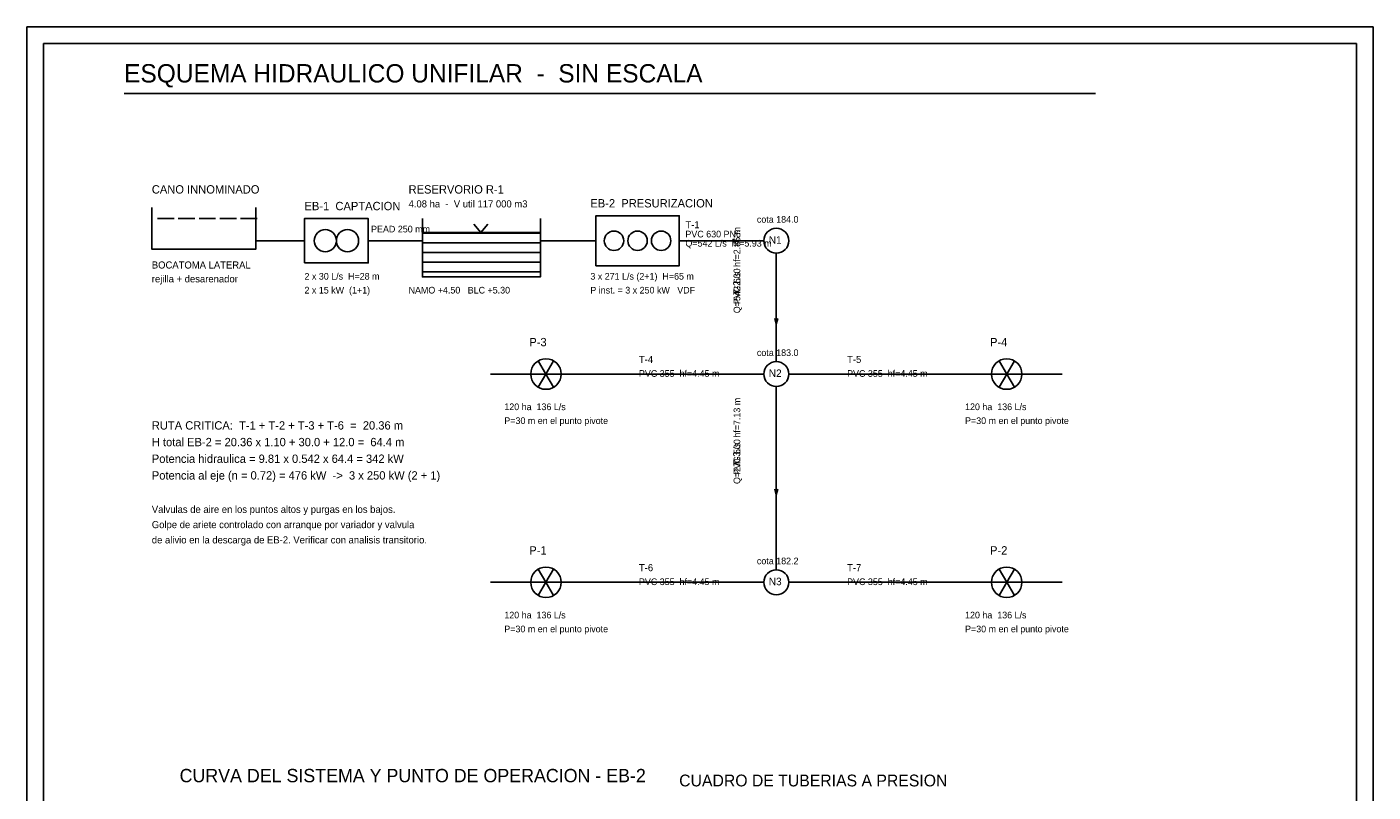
# Model space of a CAD drawing. Header units: metres. Extents: x -70 to 900, y -580 to 510.
# Tile 2 of 2: x -70 to 900, y -41 to 510. Entities that reach past the tile are written whole.
import ezdxf

# ---------------------------------------------------------------- set-up
doc = ezdxf.new("R2010")
doc.units = ezdxf.units.M
for name, color, linetype in [('01-ESQUEMA-HIDRAULICO', 1, 'CONTINUOUS'), ('02-NODOS', 5, 'CONTINUOUS'), ('03-EQUIPOS', 4, 'CONTINUOUS'), ('10-TEXTOS', 7, 'CONTINUOUS'), ('11-MARCO-ROTULO', 7, 'CONTINUOUS')]:
    doc.layers.add(name, color=color, linetype=linetype)
doc.styles.get("Standard").update_dxf_attribs({"font": 'txt', "width": 0.85})

msp = doc.modelspace()

# ---------------------------------------------------------------- linework, layer by layer
at = {"layer": '01-ESQUEMA-HIDRAULICO'}
for p, q in [((418.5, 356), (442.5, 356)), ((442.5, 356), (438.4248, 357.0161)), ((442.5, 356), (438.4248, 354.9839)), ((470, 320), (470, 296)), ((470, 296), (468.9839, 300.0752)), ((470, 296), (471.0161, 300.0752)), ((470, 197), (470, 173)), ((470, 173), (468.9839, 177.0752)), ((470, 173), (471.0161, 177.0752))]:
    msp.add_line(p, q, dxfattribs=at)
for points in [[(95, 356), (130, 356)], [(176, 356), (215, 356)], [(300, 356), (340, 356)], [(400, 356), (461, 356)], [(470, 347), (470, 269)], [(461, 260), (320, 260)], [(479, 260), (620, 260)], [(470, 251), (470, 119)], [(461, 110), (320, 110)], [(479, 110), (620, 110)]]:
    msp.add_lwpolyline(points, dxfattribs=at)
at = {"layer": '02-NODOS'}
for centre in [(470, 356), (470, 260), (470, 110)]:
    msp.add_circle(centre, 9, dxfattribs=at)
at = {"layer": '03-EQUIPOS'}
for p, q in [((24, 372), (36, 372)), ((39, 372), (51, 372)), ((54, 372), (66, 372)), ((69, 372), (81, 372)), ((84, 372), (96, 372)), ((215, 362), (300, 362)), ((215, 361.5), (300, 361.5)), ((215, 354.5), (300, 354.5)), ((215, 347.5), (300, 347.5)), ((215, 340.5), (300, 340.5)), ((215, 333.5), (300, 333.5)), ((304, 260), (298.5, 269.5263)), ((304, 260), (309.5, 269.5263)), ((636, 260), (630.5, 269.5263)), ((636, 260), (641.5, 269.5263)), ((304, 260), (264, 260)), ((304, 260), (293, 260)), ((304, 260), (298.5, 250.4737)), ((304, 260), (315, 260)), ((304, 260), (309.5, 250.4737)), ((320, 260), (315, 260)), ((620, 260), (625, 260)), ((636, 260), (625, 260)), ((636, 260), (630.5, 250.4737)), ((636, 260), (676, 260)), ((636, 260), (647, 260)), ((636, 260), (641.5, 250.4737)), ((304, 110), (298.5, 119.5263)), ((304, 110), (309.5, 119.5263)), ((636, 110), (630.5, 119.5263)), ((636, 110), (641.5, 119.5263)), ((304, 110), (264, 110)), ((304, 110), (293, 110)), ((304, 110), (298.5, 100.4737)), ((304, 110), (315, 110)), ((304, 110), (309.5, 100.4737)), ((320, 110), (315, 110)), ((620, 110), (625, 110)), ((636, 110), (625, 110)), ((636, 110), (630.5, 100.4737)), ((636, 110), (676, 110)), ((636, 110), (647, 110)), ((636, 110), (641.5, 100.4737))]:
    msp.add_line(p, q, dxfattribs=at)
for points in [[(20, 380), (20, 350), (95, 350), (95, 380)], [(215, 372), (215, 330), (300, 330), (300, 372)], [(252, 368), (257, 362), (262, 368)]]:
    msp.add_lwpolyline(points, dxfattribs=at)
for points in [[(130, 340), (176, 340), (176, 372), (130, 372)], [(340, 338), (400, 338), (400, 374), (340, 374)]]:
    msp.add_lwpolyline(points, close=True, dxfattribs=at)
for centre, radius in [((145, 356), 8), ((161, 356), 8), ((353, 356), 7), ((370, 356), 7), ((387, 356), 7), ((304, 260), 11), ((636, 260), 11), ((304, 110), 11), ((636, 110), 11)]:
    msp.add_circle(centre, radius, dxfattribs=at)
at = {"layer": '11-MARCO-ROTULO'}
msp.add_line((0, 462), (700, 462), dxfattribs=at)
for points in [[(-70, -580), (900, -580), (900, 510), (-70, 510)], [(-58, -568), (888, -568), (888, 498), (-58, 498)]]:
    msp.add_lwpolyline(points, close=True, dxfattribs=at)

# ---------------------------------------------------------------- texts
at = {"layer": '10-TEXTOS'}
for s, height, p in [('ESQUEMA HIDRAULICO UNIFILAR  -  SIN ESCALA', 13.2, (0, 470)), ('CANO INNOMINADO', 6, (20, 390)), ('RESERVORIO R-1', 6, (205, 390)), ('EB-1  CAPTACION', 6, (130, 378)), ('4.08 ha  -  V util 117 000 m3', 5.1, (205, 380)), ('EB-2  PRESURIZACION', 6, (336, 380)), ('T-1', 5.1, (404.5, 365)), ('cota 184.0', 4.8, (456, 369)), ('PEAD 250 mm', 4.8, (178, 362)), ('PVC 630 PN6', 4.8, (404.5, 358.4)), ('N1', 5.4, (464.6, 353.9)), ('Q=542 L/s  hf=5.93 m', 4.8, (404.5, 351.8)), ('BOCATOMA LATERAL', 5.1, (20, 336)), ('rejilla + desarenador', 5.1, (20, 326)), ('2 x 30 L/s  H=28 m', 4.8, (130, 328)), ('3 x 271 L/s (2+1)  H=65 m', 4.8, (336, 328)), ('2 x 15 kW  (1+1)', 4.8, (130, 318)), ('NAMO +4.50   BLC +5.30', 4.8, (205, 318)), ('P inst. = 3 x 250 kW   VDF', 4.8, (336, 318)), ('P-3', 6, (292, 280)), ('P-4', 6, (624, 280)), ('T-4', 5.1, (371, 268)), ('cota 183.0', 4.8, (456, 273)), ('T-5', 5.1, (521, 268)), ('PVC 355  hf=4.45 m', 4.8, (371, 258)), ('N2', 5.4, (464.6, 257.9)), ('PVC 355  hf=4.45 m', 4.8, (521, 258)), ('120 ha  136 L/s', 4.8, (274, 234)), ('120 ha  136 L/s', 4.8, (606, 234)), ('RUTA CRITICA:  T-1 + T-2 + T-3 + T-6  =  20.36 m', 6, (20, 220)), ('P=30 m en el punto pivote', 4.8, (274, 224)), ('P=30 m en el punto pivote', 4.8, (606, 224)), ('H total EB-2 = 20.36 x 1.10 + 30.0 + 12.0 =  64.4 m', 6, (20, 208)), ('Potencia hidraulica = 9.81 x 0.542 x 64.4 = 342 kW', 6, (20, 196)), ('Potencia al eje (n = 0.72) = 476 kW  ->  3 x 250 kW (2 + 1)', 6, (20, 184)), ('Valvulas de aire en los puntos altos y purgas en los bajos.', 5.1, (20, 160)), ('Golpe de ariete controlado con arranque por variador y valvula', 5.1, (20, 149)), ('de alivio en la descarga de EB-2. Verificar con analisis transitorio.', 5.1, (20, 138)), ('P-1', 6, (292, 130)), ('P-2', 6, (624, 130)), ('cota 182.2', 4.8, (456, 123)), ('T-6', 5.1, (371, 118)), ('T-7', 5.1, (521, 118)), ('PVC 355  hf=4.45 m', 4.8, (371, 108)), ('N3', 5.4, (464.6, 107.9)), ('PVC 355  hf=4.45 m', 4.8, (521, 108)), ('120 ha  136 L/s', 4.8, (274, 84)), ('120 ha  136 L/s', 4.8, (606, 84)), ('P=30 m en el punto pivote', 4.8, (274, 74)), ('P=30 m en el punto pivote', 4.8, (606, 74)), ('CURVA DEL SISTEMA Y PUNTO DE OPERACION - EB-2', 9.6, (40, -34)), ('CUADRO DE TUBERIAS A PRESION', 8.5, (400, -37))]:
    msp.add_text(s, height=height, dxfattribs=at).set_placement(p)
for s, height, p in [('Q=542 L/s  hf=2.85 m', 4.8, (444, 303.8)), ('PVC 630', 4.8, (444, 310.4)), ('T-2', 5.1, (444, 317)), ('Q=271 L/s  hf=7.13 m', 4.8, (444, 180.8)), ('T-3', 5.1, (444, 194)), ('PVC 500', 4.8, (444, 187.4))]:
    msp.add_text(s, height=height, rotation=90, dxfattribs=at).set_placement(p)

doc.saveas('drawing.dxf')
